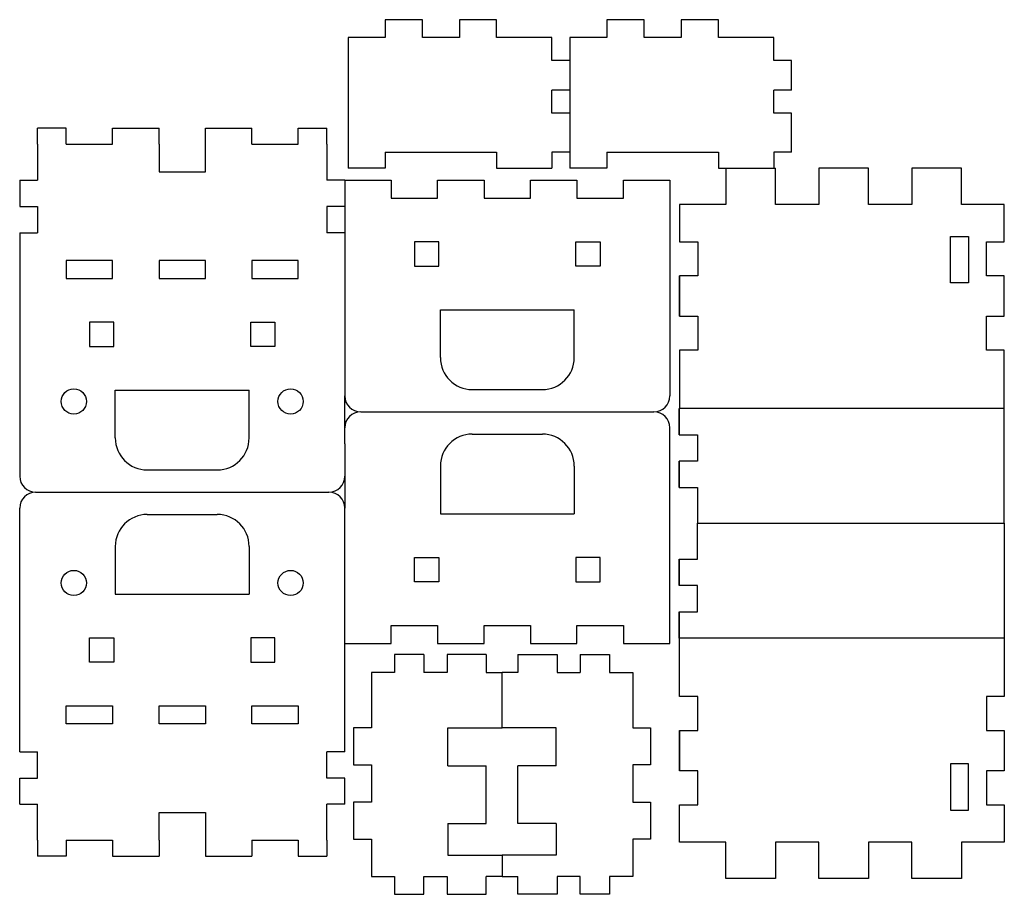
# Model space of a CAD drawing. Header units: centimetres. Extents: x 48636 to 48945, y 4989 to 5263.
import ezdxf

# ---------------------------------------------------------------- set-up
doc = ezdxf.new("R2010")
doc.units = ezdxf.units.CM
doc.header["$MEASUREMENT"] = 0

# ---------------------------------------------------------------- blocks, each defined once
blk = doc.blocks.new('A$C5539069F')
for p, q in [((12.85, 69.6), (12.85, 64)), ((22.1, 69.6), (12.85, 69.6)), ((22.1, 69.6), (22.1, 64)), ((41.6, 69.6), (29.35, 69.6)), ((29.35, 69.6), (29.35, 64)), ((41.6, 69.6), (41.6, 64)), ((12.85, 64), (5.6, 64)), ((5.6, 64), (5.6, 46.64)), ((29.35, 64), (22.1, 64)), ((41.6, 64), (46.6, 64)), ((46.6, 46.64), (46.6, 64)), ((5.6, 46.64), (0, 46.64)), ((0, 46.64), (0, 34.98)), ((41.6, 11.66), (41.6, 46.64)), ((41.6, 46.64), (46.6, 46.64)), ((0, 34.98), (5.6, 34.98)), ((5.6, 34.98), (5.6, 23.32)), ((5.6, 23.32), (0, 23.32)), ((0, 23.32), (0, 11.66)), ((0, 11.66), (5.6, 11.66)), ((5.6, 11.66), (5.6, 0)), ((41.6, 11.66), (46.6, 11.66)), ((46.6, 11.66), (46.6, 0)), ((5.6, 0), (46.6, 0))]:
    blk.add_line(p, q)

msp = doc.modelspace()

# ---------------------------------------------------------------- linework, layer by layer
for p, q in [((48762.66, 5263.09), (48751, 5263.09)), ((48751, 5263.09), (48751, 5257.49)), ((48762.66, 5257.49), (48762.66, 5263.09)), ((48785.98, 5263.09), (48774.32, 5263.09)), ((48774.32, 5263.09), (48774.32, 5257.49)), ((48785.98, 5257.49), (48785.98, 5263.09)), ((48751, 5257.49), (48739.34, 5257.49)), ((48739.34, 5257.49), (48739.34, 5216.49)), ((48774.32, 5257.49), (48762.66, 5257.49)), ((48803.34, 5257.49), (48785.98, 5257.49)), ((48803.34, 5250.24), (48803.34, 5257.49)), ((48808.94, 5250.24), (48803.34, 5250.24)), ((48803.34, 5233.74), (48803.34, 5240.99)), ((48808.94, 5240.99), (48803.34, 5240.99)), ((48808.94, 5233.74), (48803.34, 5233.74)), ((48641.91, 5224.02), (48641.91, 5229.02)), ((48650.88, 5229.02), (48641.91, 5229.02)), ((48650.88, 5224.02), (48650.88, 5229.02)), ((48665.46, 5229.02), (48680.03, 5229.02)), ((48665.46, 5224.02), (48665.46, 5229.02)), ((48680.03, 5224.02), (48680.03, 5229.02)), ((48694.6, 5229.02), (48709.17, 5229.02)), ((48694.6, 5224.02), (48694.6, 5229.02)), ((48709.17, 5224.02), (48709.17, 5229.02)), ((48723.74, 5229.02), (48732.71, 5229.02)), ((48723.74, 5224.02), (48723.74, 5229.02)), ((48732.71, 5224.02), (48732.71, 5229.02)), ((48641.91, 5224.02), (48641.91, 5212.77)), ((48650.88, 5224.02), (48665.46, 5224.02)), ((48709.17, 5224.02), (48723.74, 5224.02)), ((48719.03, 5224.02), (48719.03, 5224.02)), ((48732.71, 5224.02), (48732.71, 5212.77)), ((48751, 5221.49), (48785.98, 5221.49)), ((48751, 5221.49), (48751, 5216.49)), ((48785.98, 5221.49), (48785.98, 5216.49)), ((48808.94, 5221.49), (48803.34, 5221.49)), ((48803.34, 5221.49), (48803.34, 5216.49)), ((48751, 5216.49), (48739.34, 5216.49)), ((48785.98, 5216.49), (48803.34, 5216.49)), ((48857.94, 5216.49), (48857.94, 5205.09)), ((48872.94, 5216.49), (48873.51, 5216.49)), ((48873.51, 5205.09), (48873.51, 5216.49)), ((48902.66, 5216.49), (48887.08, 5216.49)), ((48887.08, 5216.49), (48887.08, 5205.09)), ((48902.66, 5205.09), (48902.66, 5216.49)), ((48931.8, 5216.49), (48916.23, 5216.49)), ((48916.23, 5216.49), (48916.23, 5205.09)), ((48931.8, 5205.09), (48931.8, 5216.49)), ((48636.31, 5212.77), (48636.31, 5204.52)), ((48636.31, 5212.77), (48636.31, 5204.52)), ((48636.31, 5212.77), (48641.91, 5212.77)), ((48738.31, 5212.77), (48732.71, 5212.77)), ((48738.31, 5212.77), (48738.31, 5204.52)), ((48738.31, 5212.77), (48738.31, 5145.07)), ((48738.31, 5212.77), (48752.88, 5212.77)), ((48752.88, 5212.77), (48752.88, 5207.07)), ((48767.46, 5207.07), (48767.46, 5212.77)), ((48767.46, 5212.77), (48782.03, 5212.77)), ((48782.03, 5212.77), (48782.03, 5207.07)), ((48796.6, 5207.07), (48796.6, 5212.77)), ((48796.6, 5212.77), (48811.17, 5212.77)), ((48811.17, 5212.77), (48811.17, 5207.07)), ((48825.74, 5207.07), (48825.74, 5212.77)), ((48825.74, 5212.77), (48840.31, 5212.77)), ((48840.31, 5212.77), (48840.31, 5145.07)), ((48752.88, 5207.07), (48767.46, 5207.07)), ((48782.03, 5207.07), (48796.6, 5207.07)), ((48811.17, 5207.07), (48825.74, 5207.07)), ((48636.31, 5204.52), (48641.91, 5204.52)), ((48641.91, 5204.52), (48641.91, 5196.27)), ((48732.71, 5204.52), (48732.71, 5196.27)), ((48738.31, 5204.52), (48732.71, 5204.52)), ((48857.94, 5205.09), (48843.37, 5205.09)), ((48843.37, 5205.09), (48843.37, 5193.43)), ((48887.08, 5205.09), (48873.51, 5205.09)), ((48916.23, 5205.09), (48902.66, 5205.09)), ((48945.27, 5205.09), (48931.8, 5205.09)), ((48945.27, 5193.43), (48945.27, 5205.09)), ((48636.31, 5196.27), (48636.31, 5119.86)), ((48636.31, 5196.27), (48641.91, 5196.27)), ((48738.31, 5196.27), (48732.71, 5196.27)), ((48843.37, 5193.43), (48849.07, 5193.43)), ((48849.07, 5193.43), (48849.07, 5182.77)), ((48939.67, 5182.77), (48939.67, 5193.43)), ((48939.67, 5193.43), (48945.27, 5193.43)), ((48849.07, 5182.77), (48843.37, 5182.77)), ((48843.37, 5170.11), (48843.37, 5182.77)), ((48843.37, 5182.77), (48843.37, 5170.11)), ((48945.27, 5182.77), (48939.67, 5182.77)), ((48945.27, 5170.11), (48945.27, 5182.77)), ((48768.31, 5157.07), (48768.31, 5172.07)), ((48768.31, 5172.07), (48810.31, 5172.07)), ((48810.31, 5157.07), (48810.31, 5172.07)), ((48843.37, 5170.11), (48849.07, 5170.11)), ((48849.07, 5170.11), (48849.07, 5159.45)), ((48939.67, 5159.45), (48939.67, 5170.11)), ((48939.67, 5170.11), (48945.27, 5170.11)), ((48849.07, 5159.45), (48843.37, 5159.45)), ((48843.37, 5159.45), (48843.37, 5141.09)), ((48945.27, 5159.45), (48939.67, 5159.45)), ((48945.27, 5141.09), (48945.27, 5159.45)), ((48666.31, 5131.86), (48666.31, 5146.86)), ((48666.31, 5146.86), (48708.31, 5146.86)), ((48708.31, 5131.86), (48708.31, 5146.86)), ((48738.31, 5130.02), (48738.31, 5145.07)), ((48778.31, 5147.07), (48800.31, 5147.07)), ((48945.27, 5141.09), (48843.27, 5141.09)), ((48945.27, 5105.09), (48945.27, 5141.09)), ((48743.31, 5140.07), (48835.31, 5140.07)), ((48743.31, 5140.07), (48835.31, 5140.07)), ((48840.31, 5067.37), (48840.31, 5135.07)), ((48778.31, 5133.07), (48800.31, 5133.07)), ((48738.31, 5130.02), (48738.31, 5109.86)), ((48768.31, 5123.07), (48768.31, 5108.07)), ((48810.31, 5123.07), (48810.31, 5108.07)), ((48843.27, 5116.34), (48843.27, 5124.59)), ((48843.27, 5124.59), (48843.27, 5116.34)), ((48945.27, 5116.34), (48945.27, 5124.59)), ((48676.31, 5121.86), (48698.31, 5121.86)), ((48843.27, 5116.34), (48848.97, 5116.34)), ((48848.97, 5116.34), (48848.97, 5105.09)), ((48641.31, 5114.86), (48733.31, 5114.86)), ((48641.31, 5114.86), (48733.31, 5114.86)), ((48636.31, 5033.44), (48636.31, 5109.86)), ((48676.31, 5107.86), (48698.31, 5107.86)), ((48738.31, 5033.44), (48738.31, 5109.86)), ((48768.31, 5108.07), (48810.31, 5108.07)), ((48848.97, 5105.09), (48945.27, 5105.09)), ((48848.97, 5093.84), (48848.97, 5105.09)), ((48945.27, 5105.09), (48945.27, 5069.09)), ((48666.31, 5097.86), (48666.31, 5082.86)), ((48708.31, 5097.86), (48708.31, 5082.86)), ((48843.27, 5093.84), (48843.27, 5085.59)), ((48843.27, 5085.59), (48843.27, 5093.84)), ((48843.27, 5093.84), (48848.97, 5093.84)), ((48945.27, 5093.84), (48945.27, 5085.59)), ((48666.31, 5082.86), (48708.31, 5082.86)), ((48752.88, 5073.07), (48767.46, 5073.07)), ((48752.88, 5067.37), (48752.88, 5073.07)), ((48767.46, 5073.07), (48767.46, 5067.37)), ((48782.03, 5073.07), (48796.6, 5073.07)), ((48782.03, 5067.37), (48782.03, 5073.07)), ((48796.6, 5073.07), (48796.6, 5067.37)), ((48811.17, 5073.07), (48825.74, 5073.07)), ((48811.17, 5067.37), (48811.17, 5073.07)), ((48825.74, 5073.07), (48825.74, 5067.37)), ((48738.31, 5067.37), (48752.88, 5067.37)), ((48767.46, 5067.37), (48782.03, 5067.37)), ((48796.6, 5067.37), (48811.17, 5067.37)), ((48825.74, 5067.37), (48840.31, 5067.37)), ((48945.27, 5069.09), (48843.27, 5069.09)), ((48843.37, 5050.73), (48843.37, 5069.09)), ((48945.27, 5069.09), (48945.27, 5050.73)), ((48753.92, 5063.91), (48753.92, 5058.31)), ((48763.17, 5063.91), (48753.92, 5063.91)), ((48763.17, 5063.91), (48763.17, 5058.31)), ((48782.67, 5063.91), (48770.42, 5063.91)), ((48770.42, 5063.91), (48770.42, 5058.31)), ((48782.67, 5063.91), (48782.67, 5058.31)), ((48792.67, 5063.91), (48804.92, 5063.91)), ((48792.67, 5063.91), (48792.67, 5058.31)), ((48804.92, 5063.91), (48804.92, 5058.31)), ((48812.17, 5063.91), (48812.17, 5058.31)), ((48812.17, 5063.91), (48821.42, 5063.91)), ((48821.42, 5063.91), (48821.42, 5058.31)), ((48753.92, 5058.31), (48746.67, 5058.31)), ((48746.67, 5058.31), (48746.67, 5040.95)), ((48770.42, 5058.31), (48763.17, 5058.31)), ((48782.67, 5058.31), (48787.67, 5058.31)), ((48787.67, 5040.96), (48787.67, 5058.31)), ((48792.67, 5058.31), (48787.67, 5058.31)), ((48787.67, 5040.96), (48787.67, 5058.31)), ((48804.92, 5058.31), (48812.17, 5058.31)), ((48821.42, 5058.31), (48828.67, 5058.31)), ((48828.67, 5058.31), (48828.67, 5040.95)), ((48849.07, 5050.73), (48843.37, 5050.73)), ((48849.07, 5040.07), (48849.07, 5050.73)), ((48945.27, 5050.73), (48939.67, 5050.73)), ((48939.67, 5050.73), (48939.67, 5040.07)), ((48746.67, 5040.95), (48741.07, 5040.95)), ((48741.07, 5040.95), (48741.07, 5029.29)), ((48770.67, 5028.96), (48770.67, 5040.96)), ((48770.67, 5040.96), (48787.67, 5040.96)), ((48804.67, 5040.96), (48787.67, 5040.96)), ((48804.67, 5028.96), (48804.67, 5040.96)), ((48828.67, 5040.95), (48834.27, 5040.95)), ((48834.27, 5040.95), (48834.27, 5029.29)), ((48843.37, 5040.07), (48843.37, 5027.41)), ((48843.37, 5027.41), (48843.37, 5040.07)), ((48843.37, 5040.07), (48849.07, 5040.07)), ((48939.67, 5040.07), (48945.27, 5040.07)), ((48945.27, 5040.07), (48945.27, 5027.41)), ((48636.31, 5033.44), (48641.91, 5033.44)), ((48641.91, 5025.19), (48641.91, 5033.44)), ((48732.71, 5025.19), (48732.71, 5033.44)), ((48738.31, 5033.44), (48732.71, 5033.44)), ((48741.07, 5029.29), (48746.67, 5029.29)), ((48746.67, 5029.29), (48746.67, 5017.63)), ((48770.67, 5028.96), (48782.67, 5028.96)), ((48782.67, 5010.96), (48782.67, 5028.96)), ((48792.67, 5010.96), (48792.67, 5028.96)), ((48804.67, 5028.96), (48792.67, 5028.96)), ((48834.27, 5029.29), (48828.67, 5029.29)), ((48828.67, 5029.29), (48828.67, 5017.63)), ((48849.07, 5027.41), (48843.37, 5027.41)), ((48849.07, 5016.75), (48849.07, 5027.41)), ((48945.27, 5027.41), (48939.67, 5027.41)), ((48939.67, 5027.41), (48939.67, 5016.75)), ((48636.31, 5016.94), (48636.31, 5025.19)), ((48636.31, 5016.94), (48636.31, 5025.19)), ((48636.31, 5025.19), (48641.91, 5025.19)), ((48738.31, 5025.19), (48732.71, 5025.19)), ((48738.31, 5016.94), (48738.31, 5025.19)), ((48746.67, 5017.63), (48741.07, 5017.63)), ((48741.07, 5017.63), (48741.07, 5005.97)), ((48828.67, 5017.63), (48834.27, 5017.63)), ((48834.27, 5017.63), (48834.27, 5005.97)), ((48636.31, 5016.94), (48641.91, 5016.94)), ((48641.91, 5005.69), (48641.91, 5016.94)), ((48732.71, 5005.69), (48732.71, 5016.94)), ((48738.31, 5016.94), (48732.71, 5016.94)), ((48843.37, 5005.09), (48843.37, 5016.75)), ((48843.37, 5016.75), (48849.07, 5016.75)), ((48939.67, 5016.75), (48945.27, 5016.75)), ((48945.27, 5016.75), (48945.27, 5005.09)), ((48770.67, 5010.96), (48782.67, 5010.96)), ((48770.67, 5010.96), (48770.67, 5000.96)), ((48804.67, 5010.96), (48792.67, 5010.96)), ((48804.67, 5010.96), (48804.67, 5000.96)), ((48641.91, 5005.69), (48641.91, 5000.69)), ((48650.88, 5005.69), (48665.46, 5005.69)), ((48650.88, 5005.69), (48650.88, 5000.69)), ((48665.46, 5005.69), (48665.46, 5000.69)), ((48680.03, 5005.69), (48680.03, 5000.69)), ((48694.6, 5005.69), (48694.6, 5000.69)), ((48709.17, 5005.69), (48723.74, 5005.69)), ((48709.17, 5005.69), (48709.17, 5000.69)), ((48719.03, 5005.69), (48719.03, 5005.69)), ((48723.74, 5005.69), (48723.74, 5000.69)), ((48732.71, 5005.69), (48732.71, 5000.69)), ((48741.07, 5005.97), (48746.67, 5005.97)), ((48746.67, 5005.97), (48746.67, 4994.31)), ((48834.27, 5005.97), (48828.67, 5005.97)), ((48828.67, 5005.97), (48828.67, 4994.31)), ((48857.94, 5005.09), (48843.37, 5005.09)), ((48857.94, 4993.68), (48857.94, 5005.09)), ((48887.08, 5005.09), (48873.51, 5005.09)), ((48873.51, 5005.09), (48873.51, 4993.68)), ((48887.08, 4993.68), (48887.08, 5005.09)), ((48916.23, 5005.09), (48902.66, 5005.09)), ((48902.66, 5005.09), (48902.66, 4993.68)), ((48916.23, 4993.68), (48916.23, 5005.09)), ((48945.27, 5005.09), (48931.8, 5005.09)), ((48931.8, 5005.09), (48931.8, 4993.68)), ((48650.88, 5000.69), (48641.91, 5000.69)), ((48665.46, 5000.69), (48680.03, 5000.69)), ((48694.6, 5000.69), (48709.17, 5000.69)), ((48723.74, 5000.69), (48732.71, 5000.69)), ((48770.67, 5000.96), (48787.67, 5000.96)), ((48804.67, 5000.96), (48787.67, 5000.96)), ((48787.67, 5000.96), (48787.67, 4994.31)), ((48787.67, 5000.96), (48787.67, 4994.31)), ((48746.67, 4994.31), (48753.92, 4994.31)), ((48753.92, 4994.31), (48753.92, 4988.71)), ((48763.17, 4988.71), (48763.17, 4994.31)), ((48763.17, 4994.31), (48770.42, 4994.31)), ((48770.42, 4994.31), (48770.42, 4988.71)), ((48782.67, 4988.71), (48782.67, 4994.31)), ((48787.67, 4994.31), (48782.67, 4994.31)), ((48787.67, 4994.31), (48792.67, 4994.31)), ((48792.67, 4988.71), (48792.67, 4994.31)), ((48812.17, 4994.31), (48804.92, 4994.31)), ((48804.92, 4994.31), (48804.92, 4988.71)), ((48812.17, 4988.71), (48812.17, 4994.31)), ((48828.67, 4994.31), (48821.42, 4994.31)), ((48821.42, 4994.31), (48821.42, 4988.71)), ((48873.51, 4993.68), (48857.94, 4993.68)), ((48902.66, 4993.68), (48887.08, 4993.68)), ((48931.8, 4993.68), (48916.23, 4993.68)), ((48753.92, 4988.71), (48763.17, 4988.71)), ((48770.42, 4988.71), (48782.67, 4988.71)), ((48804.92, 4988.71), (48792.67, 4988.71)), ((48821.42, 4988.71), (48812.17, 4988.71))]:
    msp.add_line(p, q)
for points in [[(48680.03, 5224.02), (48680.03, 5215.32), (48694.6, 5215.32), (48694.6, 5224.02)], [(48843.27, 5132.84), (48843.27, 5141.09), (48843.27, 5132.84), (48848.97, 5132.84), (48848.97, 5124.59), (48843.27, 5124.59)], [(48843.27, 5077.34), (48843.27, 5069.09), (48843.27, 5077.34), (48848.97, 5077.34), (48848.97, 5085.59), (48843.27, 5085.59)], [(48680.03, 5005.69), (48680.03, 5014.39), (48694.6, 5014.39), (48694.6, 5005.69)]]:
    msp.add_lwpolyline(points)
for points in [[(48934.07, 5195.09), (48934.07, 5180.51), (48928.37, 5180.51), (48928.37, 5195.09)], [(48760.21, 5185.77), (48767.81, 5185.77), (48767.81, 5193.37), (48760.21, 5193.37)], [(48818.41, 5185.77), (48810.81, 5185.77), (48810.81, 5193.37), (48818.41, 5193.37)], [(48650.88, 5181.86), (48665.46, 5181.86), (48665.46, 5187.56), (48650.88, 5187.56)], [(48680.03, 5181.86), (48694.6, 5181.86), (48694.6, 5187.56), (48680.03, 5187.56)], [(48709.17, 5181.86), (48723.74, 5181.86), (48723.74, 5187.56), (48709.17, 5187.56)], [(48658.21, 5160.56), (48665.81, 5160.56), (48665.81, 5168.16), (48658.21, 5168.16)], [(48716.41, 5160.56), (48708.81, 5160.56), (48708.81, 5168.16), (48716.41, 5168.16)], [(48760.21, 5094.37), (48767.81, 5094.37), (48767.81, 5086.77), (48760.21, 5086.77)], [(48818.41, 5094.37), (48810.81, 5094.37), (48810.81, 5086.77), (48818.41, 5086.77)], [(48658.21, 5069.16), (48665.81, 5069.16), (48665.81, 5061.56), (48658.21, 5061.56)], [(48716.41, 5069.16), (48708.81, 5069.16), (48708.81, 5061.56), (48716.41, 5061.56)], [(48650.88, 5047.86), (48665.46, 5047.86), (48665.46, 5042.16), (48650.88, 5042.16)], [(48680.03, 5047.86), (48694.6, 5047.86), (48694.6, 5042.16), (48680.03, 5042.16)], [(48709.17, 5047.86), (48723.74, 5047.86), (48723.74, 5042.16), (48709.17, 5042.16)], [(48934.07, 5015.09), (48934.07, 5029.66), (48928.37, 5029.66), (48928.37, 5015.09)]]:
    msp.add_lwpolyline(points, close=True)
for centre in [(48653.31, 5143.33), (48721.31, 5143.33), (48653.31, 5086.38), (48721.31, 5086.38)]:
    msp.add_circle(centre, 3.95)
for centre, radius, start, end in [((48778.31, 5157.07), 10, 180, 270), ((48800.31, 5157.07), 10, 270, 360), ((48743.31, 5145.07), 5, 180, 270), ((48835.31, 5145.07), 5, 270, 0), ((48743.31, 5135.07), 5, 90, 180), ((48835.31, 5135.07), 5, 0, 90), ((48676.31, 5131.86), 10, 180, 270), ((48698.31, 5131.86), 10, 270, 360), ((48778.31, 5123.07), 10, 90, 180), ((48800.31, 5123.07), 10, 0, 90), ((48641.31, 5119.86), 5, 180, 270), ((48733.31, 5119.86), 5, 270, 0), ((48641.31, 5109.86), 5, 90, 180), ((48733.31, 5109.86), 5, 0, 90), ((48676.31, 5097.86), 10, 90, 180), ((48698.31, 5097.86), 10, 0, 90)]:
    msp.add_arc(centre, radius, start, end)

# ---------------------------------------------------------------- block references
at = {"rotation": 270}
msp.add_blockref('A$C5539069F', (48808.94, 5263.09), dxfattribs=at)

doc.saveas('drawing.dxf')
